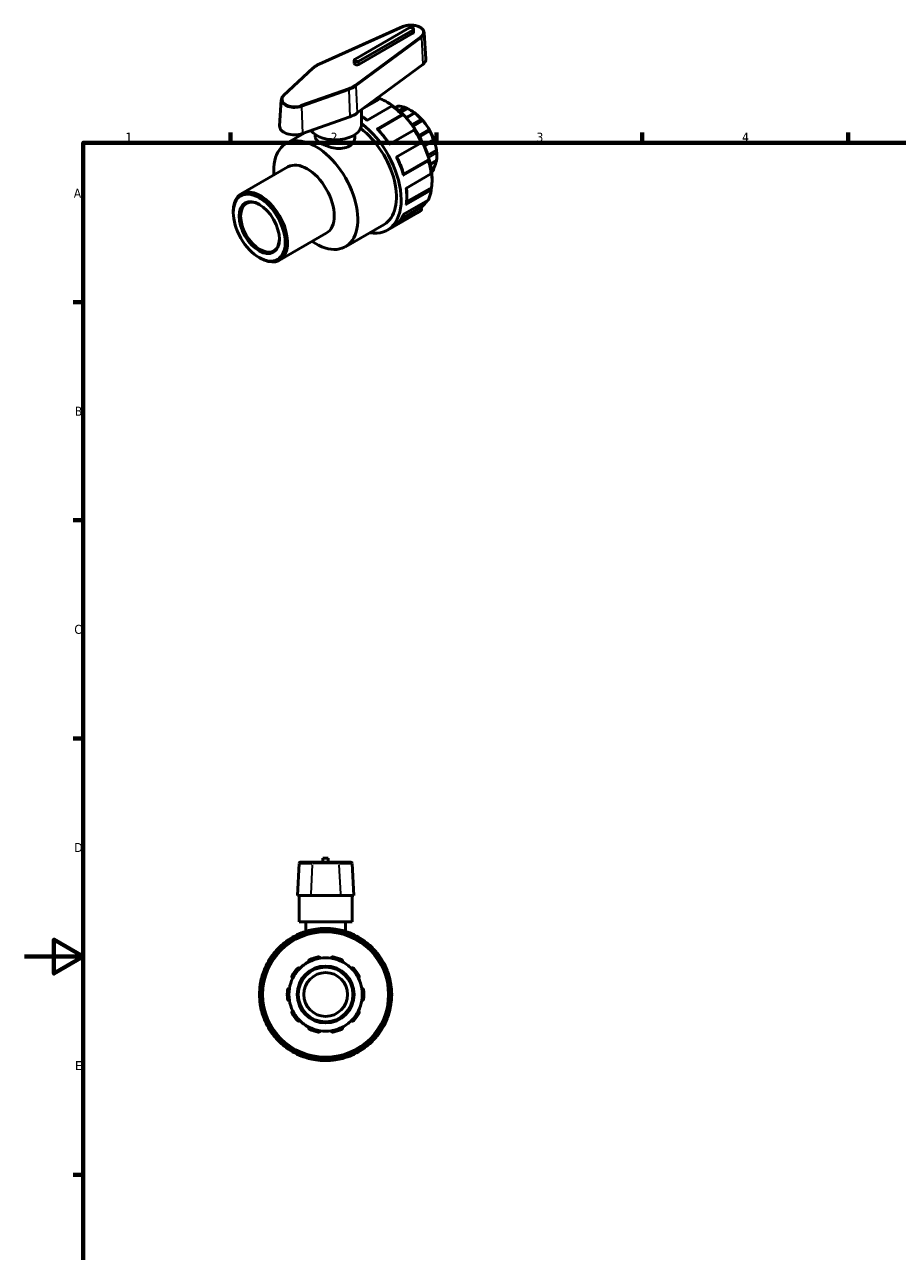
# Model space of a CAD drawing. Header units: millimetres. Extents: x 0 to 905, y -238 to 614.
# Tile 2 of 4: x 0 to 297, y 197 to 614. Entities that reach past the tile are written whole.
import ezdxf

# ---------------------------------------------------------------- set-up
doc = ezdxf.new("R2010")
doc.units = ezdxf.units.MM
for name, color, linetype, lineweight in [('Border (ANSI)', 7, 'Continuous', 70), ('Visible (ANSI)', 7, 'Continuous', 50), ('Visible Narrow (ANSI)', 7, 'Continuous', 35)]:
    doc.layers.add(name, color=color, linetype=linetype, lineweight=lineweight)
doc.styles.add('Note Text (ANSI)', font='tahoma.ttf')

# ---------------------------------------------------------------- blocks, each defined once
blk = doc.blocks.new('Borders Default Border')
at = {"layer": 'Border (ANSI)'}
for p, q in [((70.08, 574), (70.08, 577.45)), ((140.17, 574), (140.17, 577.45)), ((210.25, 574), (210.25, 577.45)), ((280.33, 574), (280.33, 577.45)), ((20, 519.75), (16.55, 519.75)), ((20, 445.5), (16.55, 445.5)), ((20, 371.25), (16.55, 371.25)), ((20, 222.75), (16.55, 222.75))]:
    blk.add_line(p, q, dxfattribs=at)
at = {"layer": 'Border (ANSI)', "flags": 128}
for points in [[(20, 20), (20, 574), (821, 574), (821, 20), (20, 20)], [(0, 297), (20, 297), (10, 302.77), (10, 291.23), (20, 297)]]:
    blk.add_lwpolyline(points, dxfattribs=at)
at = {"layer": 'Border (ANSI)', "char_height": 3.05, "attachment_point": 7, "style": 'Note Text (ANSI)'}
for s, insert in [('1', (34.35, 574.4)), ('2', (104.2, 574.4)), ('3', (174.26, 574.34)), ('4', (244.23, 574.4)), ('A', (16.78, 555.35)), ('B', (17.15, 481.1)), ('C', (16.95, 406.8)), ('D', (16.96, 332.6)), ('E', (17.21, 258.35))]:
    blk.add_mtext(s, dxfattribs=dict(at, insert=insert))

msp = doc.modelspace()

# ---------------------------------------------------------------- linework, layer by layer
at = {"layer": 'Visible (ANSI)'}
for p, q in [((128.797, 613.546), (100.222, 600.728)), ((130.861, 613.098), (112.476, 602.511)), ((113.749, 601.778), (132.134, 612.365)), ((132.134, 611.261), (113.749, 600.674)), ((132.398, 611.627), (132.398, 612.731)), ((136.013, 611.435), (136.584, 602.538)), ((112.213, 601.04), (112.213, 602.144)), ((98.074, 599.346), (88.116, 590.045)), ((113.253, 584.174), (135.513, 600.629)), ((119.944, 589.12), (120.16, 589.244)), ((120.555, 589.009), (120.555, 588.727)), ((87.384, 588.632), (86.814, 579.735)), ((114.688, 580.209), (114.688, 585.234)), ((120.555, 588.727), (115.387, 585.751)), ((124.933, 586.496), (116.448, 581.609)), ((127.137, 586.504), (126.204, 585.967)), ((130.18, 585.687), (127.997, 584.43)), ((94.571, 577.132), (110.721, 582.867)), ((119.859, 578.588), (128.345, 583.474)), ((128.418, 583.242), (120.224, 578.523)), ((128.54, 583.416), (128.418, 583.242)), ((132.699, 584.221), (129.828, 582.568)), ((135.562, 581.556), (132.209, 579.626)), ((89.007, 573.737), (95.438, 577.44)), ((98.938, 576.781), (98.938, 576.064)), ((112.438, 576.781), (112.438, 576.064)), ((132.478, 578.334), (123.993, 573.448)), ((137.694, 578.538), (134.214, 576.535)), ((126.49, 569.122), (134.976, 574.009)), ((136.057, 572.911), (139.37, 574.819)), ((137.2, 568.032), (129.005, 563.313)), ((137.2, 568.032), (137.411, 568.051)), ((140.205, 571.493), (137.255, 569.794)), ((140.324, 569.755), (140.324, 569.3)), ((73.766, 556.642), (89.661, 565.795)), ((137.362, 567.855), (128.877, 562.969)), ((138.105, 566.687), (140.227, 567.909)), ((139.391, 565.725), (138.395, 565.152)), ((129.791, 558.498), (138.276, 563.384)), ((138.276, 557.866), (129.791, 552.979)), ((138.028, 558.464), (130.035, 553.862)), ((138.028, 558.464), (138.272, 558.324)), ((134.813, 551.964), (128.218, 548.166)), ((128.877, 549.561), (137.362, 554.448)), ((134.813, 551.964), (135.025, 551.701)), ((71.052, 550.195), (71.052, 550.651)), ((123.493, 544.264), (133.775, 550.185)), ((134.976, 551.043), (126.49, 546.156)), ((86.782, 534.038), (102.678, 543.192)), ((109.218, 538.64), (122.37, 546.214)), ((79.845, 534.927), (80.238, 534.699)), ((103.359, 330.442), (101.559, 330.442)), ((101.559, 329.092), (101.559, 330.442)), ((103.359, 329.092), (103.359, 330.442)), ((93.44, 328.739), (92.869, 317.842)), ((93.812, 329.092), (93.878, 329.092)), ((98.344, 329.092), (93.878, 329.092)), ((98.344, 329.092), (106.573, 329.092)), ((111.039, 329.092), (106.573, 329.092)), ((111.039, 329.092), (111.105, 329.092)), ((111.477, 328.739), (112.048, 317.842)), ((92.942, 317.842), (92.869, 317.842)), ((92.942, 317.842), (97.408, 317.842)), ((93.459, 308.842), (93.459, 317.842)), ((107.509, 317.842), (97.408, 317.842)), ((107.509, 317.842), (111.975, 317.842)), ((111.459, 308.842), (111.459, 317.842)), ((112.048, 317.842), (111.975, 317.842)), ((111.459, 308.842), (93.459, 308.842)), ((95.709, 308.842), (95.709, 305.556)), ((99.084, 305.427), (99.084, 305.772)), ((105.834, 305.772), (105.834, 305.427)), ((109.209, 308.842), (109.209, 305.556)), ((88.868, 300.881), (88.696, 301.18)), ((94.541, 304.555), (94.714, 304.256)), ((110.203, 304.256), (110.376, 304.555)), ((116.221, 301.18), (116.049, 300.881)), ((85.371, 297.855), (85.67, 297.683)), ((119.247, 297.683), (119.546, 297.855)), ((82.295, 291.837), (81.996, 292.01)), ((122.921, 292.01), (122.622, 291.837)), ((80.779, 287.467), (81.124, 287.467)), ((123.793, 287.467), (124.138, 287.467)), ((81.124, 280.717), (80.779, 280.717)), ((124.138, 280.717), (123.793, 280.717)), ((81.996, 276.175), (82.295, 276.348)), ((122.622, 276.348), (122.921, 276.175)), ((85.67, 270.502), (85.371, 270.33)), ((88.696, 267.004), (88.868, 267.303)), ((116.049, 267.303), (116.221, 267.004)), ((119.546, 270.33), (119.247, 270.502)), ((94.714, 263.928), (94.541, 263.629)), ((110.376, 263.629), (110.203, 263.928)), ((99.084, 262.412), (99.084, 262.758)), ((105.834, 262.758), (105.834, 262.412))]:
    msp.add_line(p, q, dxfattribs=at)
for radius in [21.6, 9.688, 9.316, 7.452]:
    msp.add_circle((102.459, 284.092), radius, dxfattribs=at)
for centre, radius, start, end in [((93.812, 328.72), 0.373, 90, 177), ((111.105, 328.72), 0.373, 3, 90), ((102.459, 284.092), 22.5, 111.37307, 128.62693), ((102.459, 284.092), 22.5, 98.62693, 111.37307), ((102.459, 284.092), 22.5, 81.37307, 98.62693), ((102.459, 284.092), 22.5, 68.62693, 81.37307), ((102.459, 284.092), 22.5, 51.37307, 68.62693), ((102.459, 284.092), 22.5, 128.62693, 141.37307), ((102.459, 284.092), 22.5, 38.62693, 51.37307), ((102.459, 284.092), 22.5, 141.37307, 158.62693), ((102.459, 284.092), 13.042, 101.14938, 114.85062), ((102.459, 284.092), 12.483, 81.41632, 98.58368), ((102.459, 284.092), 13.042, 65.14938, 78.85062), ((102.459, 284.092), 22.5, 21.37307, 38.62693), ((102.459, 284.092), 13.042, 137.14938, 150.85062), ((102.459, 284.092), 12.483, 134.58368, 153.41632), ((102.459, 284.092), 12.483, 117.41632, 134.58368), ((102.459, 284.092), 12.483, 98.58368, 117.41632), ((102.459, 284.092), 12.483, 62.58368, 81.41632), ((102.459, 284.092), 12.483, 45.41632, 62.58368), ((102.459, 284.092), 12.483, 26.58368, 45.41632), ((102.459, 284.092), 13.042, 29.14938, 42.85062), ((102.459, 284.092), 22.5, 158.62693, 171.37307), ((102.459, 284.092), 12.483, 153.41632, 170.58368), ((102.459, 284.092), 12.483, 9.41632, 26.58368), ((102.459, 284.092), 22.5, 8.62693, 21.37307), ((102.459, 284.092), 22.5, 171.37307, 188.62693), ((102.459, 284.092), 13.042, 173.14938, 186.85062), ((102.459, 284.092), 12.483, 170.58368, 189.41632), ((102.459, 284.092), 12.483, 350.58368, 9.41632), ((102.459, 284.092), 13.042, 353.14938, 6.85062), ((102.459, 284.092), 22.5, 351.37307, 8.62693), ((102.459, 284.092), 22.5, 188.62693, 201.37307), ((102.459, 284.092), 12.483, 189.41632, 206.58368), ((102.459, 284.092), 12.483, 333.41632, 350.58368), ((102.459, 284.092), 22.5, 338.62693, 351.37307), ((102.459, 284.092), 22.5, 201.37307, 218.62693), ((102.459, 284.092), 13.042, 209.14938, 222.85062), ((102.459, 284.092), 12.483, 206.58368, 225.41632), ((102.459, 284.092), 12.483, 314.58368, 333.41632), ((102.459, 284.092), 13.042, 317.14938, 330.85062), ((102.459, 284.092), 22.5, 321.37307, 338.62693), ((102.459, 284.092), 12.483, 225.41632, 242.58368), ((102.459, 284.092), 12.483, 242.58368, 261.41632), ((102.459, 284.092), 13.042, 245.14938, 258.85062), ((102.459, 284.092), 12.483, 261.41632, 278.58368), ((102.459, 284.092), 12.483, 278.58368, 297.41632), ((102.459, 284.092), 13.042, 281.14938, 294.85062), ((102.459, 284.092), 12.483, 297.41632, 314.58368), ((102.459, 284.092), 22.5, 218.62693, 231.37307), ((102.459, 284.092), 22.5, 308.62693, 321.37307), ((102.459, 284.092), 22.5, 231.37307, 248.62693), ((102.459, 284.092), 22.5, 248.62693, 261.37307), ((102.459, 284.092), 22.5, 278.62693, 291.37307), ((102.459, 284.092), 22.5, 291.37307, 308.62693), ((102.459, 284.092), 22.5, 261.37307, 278.62693)]:
    msp.add_arc(centre, radius, start, end, dxfattribs=at)
for centre, major_axis, ratio, start_param, end_param in [((131.498, 612.731), (0.9, 0), 0.5758617, 5.4977871, 8.6393798), ((131.498, 611.627), (0.9, 0), 0.5758617, 5.4977871, 6.2831853), ((113.113, 602.144), (-0.9, 0), 0.5758617, 5.4977871, 8.6393798), ((131.498, 602.43), (5.09, 0), 0.5758617, 5.6213893, 6.3201086), ((113.113, 601.04), (-0.9, 0), 0.5758617, 0, 2.3561945), ((131.498, 574.838), (-6.229, 10.817), 0.5780931, 6.1054024, 6.1541208), ((131.102, 574.61), (-6.508, 11.302), 0.5780931, 5.6943142, 5.933446), ((131.498, 574.838), (-6.229, 10.817), 0.5780931, 5.3499073, 5.6495344), ((105.688, 587.567), (9.59, 0), 0.5758617, 5.264919, 5.6213893), ((112.264, 563.762), (11.228, -19.498), 0.5780931, 5.8321585, 8.4883658), ((131.498, 574.838), (-6.229, 10.817), 0.5780931, 5.0212158, 5.3499073), ((131.102, 574.61), (6.508, -11.302), 0.5780931, 1.924403, 2.1635348), ((131.498, 574.838), (-6.229, 10.817), 0.5780931, 4.7215888, 5.0212158), ((91.9, 579.627), (-5.09, 0), 0.5758617, 6.2462621, 8.4065116), ((105.688, 580.209), (9, 0), 0.5758617, 3.5506989, 6.2831853), ((112.264, 563.762), (10.105, -17.548), 0.5780931, 0, 2.2085605), ((131.498, 574.838), (-6.229, 10.817), 0.5780931, 4.3928973, 4.7215888), ((131.102, 574.61), (6.508, -11.302), 0.5780931, 1.2960845, 1.5352163), ((99.112, 556.188), (-10.105, 17.548), 0.5780931, 2.2705569, 7.154221), ((131.498, 574.838), (-6.229, 10.817), 0.5780931, 4.0932703, 4.3928973), ((131.498, 574.838), (-6.229, 10.817), 0.5780931, 3.9289245, 4.0932703), ((131.102, 574.61), (6.508, -11.302), 0.5780931, 0.667766, 0.9068978), ((96.169, 554.494), (-6.508, 11.302), 0.5780931, 3.1415927, 6.2831853), ((131.102, 574.61), (6.508, -11.302), 0.5780931, 0.156205, 0.2785792), ((131.498, 574.838), (6.229, -10.817), 0.5780931, 0.3233591, 0.5917189), ((80.274, 545.34), (6.508, -11.302), 0.5780931, 5.4958534, 10.2121098), ((80.142, 545.264), (4.649, -8.073), 0.5780931, 2.3739895, 7.0507885)]:
    msp.add_ellipse(centre, major_axis=major_axis, ratio=ratio, start_param=start_param, end_param=end_param, dxfattribs=at)
for major_axis in [(6.229, -10.817), (4.835, -8.396)]:
    msp.add_ellipse((79.879, 545.113), major_axis=major_axis, ratio=0.5780931, dxfattribs=at)
for points, knots in [([(136.013, 611.435), (135.995, 611.714), (135.909, 611.989), (135.61, 612.52), (135.388, 612.771), (134.819, 613.234), (134.462, 613.439), (133.66, 613.772), (133.214, 613.898), (132.283, 614.058), (131.799, 614.093), (130.836, 614.07), (130.359, 614.012), (129.513, 613.822), (129.138, 613.699), (128.797, 613.546)], [5.5347104, 5.5347104, 5.5347104, 5.5347104, 5.8114551, 5.8114551, 6.114374, 6.114374, 6.444498, 6.444498, 6.778417, 6.778417, 7.110055, 7.110055, 7.4408597, 7.4408597, 7.7303795, 7.7303795, 7.7303795, 7.7303795]), ([(100.222, 600.728), (100.054, 600.653), (99.89, 600.574), (99.572, 600.408), (99.417, 600.323), (99.119, 600.144), (98.975, 600.051), (98.698, 599.86), (98.565, 599.761), (98.31, 599.558), (98.189, 599.453), (98.074, 599.346)], [1.44719417, 1.44719417, 1.44719417, 1.44719417, 1.51848824, 1.51848824, 1.58978231, 1.58978231, 1.66107637, 1.66107637, 1.73237044, 1.73237044, 1.80366451, 1.80366451, 1.80366451, 1.80366451]), ([(88.116, 590.045), (88.031, 589.966), (87.952, 589.883), (87.807, 589.71), (87.742, 589.621), (87.626, 589.436), (87.575, 589.34), (87.491, 589.144), (87.457, 589.044), (87.407, 588.84), (87.391, 588.736), (87.384, 588.632)], [1.80366451, 1.80366451, 1.80366451, 1.80366451, 1.90678585, 1.90678585, 2.0099072, 2.0099072, 2.11302855, 2.11302855, 2.2161499, 2.2161499, 2.31927125, 2.31927125, 2.31927125, 2.31927125]), ([(120.16, 589.244), (120.209, 589.272), (120.266, 589.292), (120.356, 589.3), (120.404, 589.29), (120.473, 589.25), (120.506, 589.212), (120.544, 589.128), (120.555, 589.067), (120.555, 589.009)], [0, 0, 0, 0, 0.020617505, 0.020617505, 0.041355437, 0.041355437, 0.062243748, 0.062243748, 0.083263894, 0.083263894, 0.083263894, 0.083263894]), ([(120.519, 589.181), (120.712, 589.114), (120.904, 589.043), (122.729, 588.327), (124.392, 587.361), (127.624, 584.878), (129.192, 583.36), (132.075, 579.931), (133.39, 578.021), (135.635, 574), (136.566, 571.89), (137.951, 567.678), (138.405, 565.577), (138.778, 561.661), (138.715, 559.839), (138.404, 558.204)], [6.0875904, 6.0875904, 6.0875904, 6.0875904, 6.1257577, 6.1257577, 6.4481539, 6.4481539, 6.7709811, 6.7709811, 7.0933186, 7.0933186, 7.4154708, 7.4154708, 7.7378668, 7.7378668, 8.0496012, 8.0496012, 8.0496012, 8.0496012]), ([(125.229, 586.509), (125.224, 586.514), (125.218, 586.518), (125.177, 586.542), (125.129, 586.552), (125.039, 586.543), (124.982, 586.524), (124.933, 586.496)], [-0.044960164, -0.044960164, -0.044960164, -0.044960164, -0.041355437, -0.041355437, -0.020617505, -0.020617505, 0, 0, 0, 0]), ([(125.23, 586.51), (125.459, 586.337), (125.688, 586.159), (126.143, 585.792), (126.369, 585.604), (126.82, 585.217), (127.043, 585.019), (127.488, 584.613), (127.709, 584.406), (128.147, 583.981), (128.364, 583.764), (128.58, 583.543)], [0.15185779, 0.15185779, 0.15185779, 0.15185779, 0.19579723, 0.19579723, 0.23973666, 0.23973666, 0.28367609, 0.28367609, 0.32761552, 0.32761552, 0.37155496, 0.37155496, 0.37155496, 0.37155496]), ([(127.227, 586.517), (127.201, 586.518), (127.18, 586.517), (127.153, 586.511), (127.144, 586.508), (127.137, 586.504)], [0.105394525, 0.105394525, 0.105394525, 0.105394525, 0.117280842, 0.117280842, 0.124972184, 0.124972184, 0.124972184, 0.124972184]), ([(130.18, 585.687), (130.127, 585.718), (130.061, 585.753), (129.911, 585.832), (129.825, 585.875), (129.671, 585.95), (129.593, 585.986), (129.481, 586.035), (129.445, 586.05), (129.378, 586.077), (129.347, 586.089), (129.319, 586.098)], [0.20096966, 0.20096966, 0.20096966, 0.20096966, 0.2281326, 0.2281326, 0.25705723, 0.25705723, 0.28082986, 0.28082986, 0.29271618, 0.29271618, 0.3046025, 0.3046025, 0.3046025, 0.3046025]), ([(116.626, 581.712), (116.348, 581.919), (116.069, 582.117), (115.469, 582.526), (115.148, 582.734), (114.78, 582.959), (114.734, 582.986), (114.688, 583.014)], [6.13887758, 6.13887758, 6.13887758, 6.13887758, 6.19198861, 6.19198861, 6.25264971, 6.25264971, 6.26132489, 6.26132489, 6.26132489, 6.26132489]), ([(128.345, 583.474), (128.393, 583.502), (128.445, 583.527), (128.516, 583.552), (128.548, 583.556), (128.582, 583.547), (128.59, 583.53), (128.582, 583.487), (128.565, 583.452), (128.54, 583.416)], [0, 0, 0, 0, 0.020617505, 0.020617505, 0.041355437, 0.041355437, 0.062243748, 0.062243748, 0.083263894, 0.083263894, 0.083263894, 0.083263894]), ([(132.886, 584.044), (132.858, 584.066), (132.833, 584.087), (132.788, 584.125), (132.769, 584.142), (132.722, 584.184), (132.705, 584.203), (132.693, 584.224), (132.702, 584.225), (132.745, 584.208), (132.777, 584.191), (132.815, 584.17)], [0.10539453, 0.10539453, 0.10539453, 0.10539453, 0.11728084, 0.11728084, 0.12916716, 0.12916716, 0.15293979, 0.15293979, 0.18186442, 0.18186442, 0.20902736, 0.20902736, 0.20902736, 0.20902736]), ([(135.562, 581.556), (135.536, 581.566), (135.502, 581.585), (135.414, 581.644), (135.361, 581.686), (135.256, 581.775), (135.201, 581.825), (135.115, 581.909), (135.087, 581.938), (135.031, 581.996), (135.003, 582.025), (134.978, 582.053)], [0.20096966, 0.20096966, 0.20096966, 0.20096966, 0.2281326, 0.2281326, 0.25705723, 0.25705723, 0.28082986, 0.28082986, 0.29271618, 0.29271618, 0.3046025, 0.3046025, 0.3046025, 0.3046025]), ([(119.859, 578.588), (119.908, 578.616), (119.959, 578.64), (120.031, 578.665), (120.063, 578.67), (120.086, 578.663), (120.09, 578.661), (120.094, 578.657)], [0, 0, 0, 0, 0.020617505, 0.020617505, 0.041355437, 0.041355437, 0.048273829, 0.048273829, 0.048273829, 0.048273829]), ([(124.196, 573.565), (123.958, 573.922), (123.714, 574.274), (123.205, 574.984), (122.938, 575.341), (122.395, 576.043), (122.118, 576.387), (121.554, 577.062), (121.268, 577.392), (120.687, 578.036), (120.393, 578.351), (120.094, 578.657)], [5.61021482, 5.61021482, 5.61021482, 5.61021482, 5.66826236, 5.66826236, 5.72910436, 5.72910436, 5.78994636, 5.78994636, 5.85078835, 5.85078835, 5.91163035, 5.91163035, 5.91163035, 5.91163035]), ([(132.716, 578.4), (132.712, 578.406), (132.706, 578.41), (132.682, 578.417), (132.649, 578.412), (132.578, 578.387), (132.527, 578.362), (132.478, 578.334)], [-0.050329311, -0.050329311, -0.050329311, -0.050329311, -0.041355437, -0.041355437, -0.020617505, -0.020617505, 0, 0, 0, 0]), ([(132.716, 578.4), (132.896, 578.13), (133.072, 577.858), (133.418, 577.308), (133.588, 577.03), (133.921, 576.471), (134.083, 576.189), (134.402, 575.621), (134.557, 575.335), (134.86, 574.76), (135.008, 574.471), (135.152, 574.181)], [0.67576495, 0.67576495, 0.67576495, 0.67576495, 0.71961811, 0.71961811, 0.76347127, 0.76347127, 0.80732443, 0.80732443, 0.85117759, 0.85117759, 0.89503075, 0.89503075, 0.89503075, 0.89503075]), ([(137.863, 577.968), (137.844, 578.003), (137.826, 578.038), (137.791, 578.109), (137.775, 578.143), (137.732, 578.241), (137.711, 578.3), (137.68, 578.401), (137.672, 578.447), (137.673, 578.511), (137.681, 578.53), (137.694, 578.538)], [0.10539453, 0.10539453, 0.10539453, 0.10539453, 0.11728084, 0.11728084, 0.12916716, 0.12916716, 0.15293979, 0.15293979, 0.18186442, 0.18186442, 0.20902736, 0.20902736, 0.20902736, 0.20902736]), ([(112.438, 576.064), (112.438, 575.461), (112.271, 574.815), (111.585, 573.675), (111.066, 573.183), (109.857, 572.487), (109.094, 572.24), (107.431, 572.027), (106.531, 572.059), (104.846, 572.295), (103.946, 572.516), (102.283, 573.086), (101.519, 573.434), (100.311, 574.13), (99.791, 574.521), (99.105, 575.303), (98.938, 575.697), (98.938, 576.064)], [1.5382739, 1.5382739, 1.5382739, 1.5382739, 1.7947321, 1.7947321, 2.0511904, 2.0511904, 2.3076487, 2.3076487, 2.5641069, 2.5641069, 2.8204463, 2.8204463, 3.0767856, 3.0767856, 3.3331249, 3.3331249, 3.5894642, 3.5894642, 3.5894642, 3.5894642]), ([(134.976, 574.009), (135.024, 574.037), (135.072, 574.069), (135.129, 574.117), (135.149, 574.143), (135.156, 574.167), (135.155, 574.174), (135.152, 574.18)], [0, 0, 0, 0, 0.020617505, 0.020617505, 0.041355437, 0.041355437, 0.050339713, 0.050339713, 0.050339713, 0.050339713]), ([(139.391, 574.859), (139.386, 574.834), (139.377, 574.818), (139.348, 574.814), (139.329, 574.828), (139.288, 574.882), (139.264, 574.921), (139.225, 575), (139.212, 575.03), (139.184, 575.095), (139.17, 575.13), (139.156, 575.166)], [0.20096966, 0.20096966, 0.20096966, 0.20096966, 0.2281326, 0.2281326, 0.25705723, 0.25705723, 0.28082986, 0.28082986, 0.29271618, 0.29271618, 0.3046025, 0.3046025, 0.3046025, 0.3046025]), ([(129.055, 563.137), (128.939, 563.548), (128.814, 563.961), (128.546, 564.787), (128.403, 565.2), (128.1, 566.026), (127.94, 566.438), (127.604, 567.26), (127.427, 567.67), (127.067, 568.467), (126.884, 568.854), (126.694, 569.239)], [5.08394144, 5.08394144, 5.08394144, 5.08394144, 5.14478406, 5.14478406, 5.20562669, 5.20562669, 5.26646931, 5.26646931, 5.32731193, 5.32731193, 5.38540022, 5.38540022, 5.38540022, 5.38540022]), ([(137.411, 568.051), (137.454, 568.055), (137.493, 568.053), (137.535, 568.039), (137.545, 568.024), (137.536, 567.989), (137.515, 567.964), (137.458, 567.915), (137.411, 567.883), (137.362, 567.855)], [-0.083263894, -0.083263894, -0.083263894, -0.083263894, -0.062243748, -0.062243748, -0.041355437, -0.041355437, -0.020617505, -0.020617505, 0, 0, 0, 0]), ([(137.54, 568.023), (137.624, 567.725), (137.704, 567.429), (137.852, 566.836), (137.922, 566.541), (138.052, 565.952), (138.112, 565.659), (138.222, 565.075), (138.272, 564.785), (138.362, 564.207), (138.402, 563.919), (138.437, 563.634)], [1.19924387, 1.19924387, 1.19924387, 1.19924387, 1.24318199, 1.24318199, 1.28712011, 1.28712011, 1.33105823, 1.33105823, 1.37499635, 1.37499635, 1.41893447, 1.41893447, 1.41893447, 1.41893447]), ([(140.258, 570.609), (140.255, 570.644), (140.252, 570.681), (140.245, 570.759), (140.241, 570.8), (140.231, 570.923), (140.225, 571.006), (140.215, 571.165), (140.211, 571.249), (140.206, 571.39), (140.205, 571.448), (140.205, 571.493)], [0.10539453, 0.10539453, 0.10539453, 0.10539453, 0.11728084, 0.11728084, 0.12916716, 0.12916716, 0.15293979, 0.15293979, 0.18186442, 0.18186442, 0.20902736, 0.20902736, 0.20902736, 0.20902736]), ([(140.227, 567.909), (140.23, 567.911), (140.234, 567.919), (140.241, 567.947), (140.245, 567.965), (140.252, 568.009), (140.255, 568.036), (140.258, 568.066)], [0.266183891, 0.266183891, 0.266183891, 0.266183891, 0.280829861, 0.280829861, 0.292716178, 0.292716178, 0.304602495, 0.304602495, 0.304602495, 0.304602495]), ([(139.156, 564.779), (139.17, 564.799), (139.184, 564.825), (139.212, 564.884), (139.225, 564.917), (139.264, 565.026), (139.288, 565.108), (139.329, 565.279), (139.348, 565.379), (139.377, 565.565), (139.386, 565.651), (139.391, 565.725)], [0.10539453, 0.10539453, 0.10539453, 0.10539453, 0.11728084, 0.11728084, 0.12916716, 0.12916716, 0.15293979, 0.15293979, 0.18186442, 0.18186442, 0.20902736, 0.20902736, 0.20902736, 0.20902736]), ([(129.055, 563.136), (129.056, 563.131), (129.056, 563.126), (129.05, 563.103), (129.03, 563.078), (128.973, 563.029), (128.925, 562.997), (128.877, 562.969)], [0.284783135, 0.284783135, 0.284783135, 0.284783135, 0.291744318, 0.291744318, 0.312482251, 0.312482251, 0.333099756, 0.333099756, 0.333099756, 0.333099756]), ([(138.276, 563.384), (138.325, 563.412), (138.371, 563.452), (138.423, 563.525), (138.439, 563.572), (138.439, 563.619), (138.438, 563.626), (138.437, 563.634)], [0, 0, 0, 0, 0.020617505, 0.020617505, 0.041355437, 0.041355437, 0.045035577, 0.045035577, 0.045035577, 0.045035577]), ([(129.952, 553.179), (130.001, 553.522), (130.04, 553.871), (130.098, 554.583), (130.118, 554.944), (130.137, 555.679), (130.137, 556.051), (130.118, 556.806), (130.098, 557.189), (130.043, 557.914), (130.01, 558.256), (129.97, 558.601)], [4.56093496, 4.56093496, 4.56093496, 4.56093496, 4.62159814, 4.62159814, 4.68226131, 4.68226131, 4.74292449, 4.74292449, 4.80358766, 4.80358766, 4.85672731, 4.85672731, 4.85672731, 4.85672731]), ([(138.437, 558.066), (138.401, 557.816), (138.36, 557.57), (138.268, 557.085), (138.217, 556.846), (138.104, 556.377), (138.042, 556.147), (137.908, 555.694), (137.836, 555.473), (137.682, 555.038), (137.6, 554.825), (137.512, 554.616)], [1.72225035, 1.72225035, 1.72225035, 1.72225035, 1.76646673, 1.76646673, 1.81068312, 1.81068312, 1.85489951, 1.85489951, 1.8991159, 1.8991159, 1.94333229, 1.94333229, 1.94333229, 1.94333229]), ([(138.272, 558.324), (138.321, 558.295), (138.368, 558.255), (138.422, 558.181), (138.438, 558.133), (138.439, 558.054), (138.423, 558.007), (138.371, 557.933), (138.325, 557.894), (138.276, 557.866)], [-0.083263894, -0.083263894, -0.083263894, -0.083263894, -0.062243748, -0.062243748, -0.041355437, -0.041355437, -0.020617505, -0.020617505, 0, 0, 0, 0]), ([(129.951, 553.179), (129.946, 553.147), (129.932, 553.112), (129.885, 553.047), (129.84, 553.007), (129.791, 552.979)], [0.296387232, 0.296387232, 0.296387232, 0.296387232, 0.312482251, 0.312482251, 0.333099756, 0.333099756, 0.333099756, 0.333099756]), ([(136.906, 554.185), (136.801, 554.015), (136.692, 553.851), (136.083, 552.997), (135.505, 552.398), (134.856, 551.911)], [8.33957584, 8.33957584, 8.33957584, 8.33957584, 8.38278229, 8.38278229, 8.57064608, 8.57064608, 8.57064608, 8.57064608]), ([(135.025, 551.701), (135.068, 551.648), (135.107, 551.578), (135.148, 551.458), (135.158, 551.386), (135.149, 551.272), (135.129, 551.208), (135.072, 551.116), (135.024, 551.071), (134.976, 551.043)], [-0.083263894, -0.083263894, -0.083263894, -0.083263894, -0.062243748, -0.062243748, -0.041355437, -0.041355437, -0.020617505, -0.020617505, 0, 0, 0, 0]), ([(137.362, 554.448), (137.411, 554.476), (137.458, 554.521), (137.496, 554.582), (137.505, 554.599), (137.512, 554.617)], [0, 0, 0, 0, 0.020617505, 0.020617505, 0.027374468, 0.027374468, 0.027374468, 0.027374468]), ([(126.548, 546.198), (126.757, 546.38), (126.958, 546.573), (127.343, 546.983), (127.527, 547.199), (127.876, 547.651), (128.042, 547.888), (128.355, 548.382), (128.503, 548.638), (128.761, 549.136), (128.875, 549.375), (128.981, 549.621)], [4.03817497, 4.03817497, 4.03817497, 4.03817497, 4.09851058, 4.09851058, 4.15884619, 4.15884619, 4.2191818, 4.2191818, 4.27951741, 4.27951741, 4.33209896, 4.33209896, 4.33209896, 4.33209896]), ([(135.034, 551.084), (134.955, 551.016), (134.876, 550.949), (134.714, 550.819), (134.632, 550.756), (134.467, 550.632), (134.383, 550.572), (134.213, 550.456), (134.126, 550.399), (133.952, 550.29), (133.864, 550.236), (133.775, 550.185)], [2.24501033, 2.24501033, 2.24501033, 2.24501033, 2.26763391, 2.26763391, 2.29025748, 2.29025748, 2.31288105, 2.31288105, 2.33550463, 2.33550463, 2.3581282, 2.3581282, 2.3581282, 2.3581282]), ([(94.259, 305.045), (94.259, 305.045), (94.267, 305.031), (94.293, 304.985), (94.316, 304.945), (94.366, 304.86), (94.401, 304.799), (94.465, 304.687), (94.506, 304.616), (94.541, 304.555)], [0, 0, 0, 0, 0.020617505, 0.020617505, 0.041355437, 0.041355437, 0.062243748, 0.062243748, 0.083263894, 0.083263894, 0.083263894, 0.083263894]), ([(99.084, 305.772), (99.084, 305.842), (99.084, 305.925), (99.084, 306.054), (99.084, 306.124), (99.084, 306.222), (99.084, 306.269), (99.084, 306.322), (99.084, 306.338), (99.084, 306.338)], [-0.083263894, -0.083263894, -0.083263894, -0.083263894, -0.062243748, -0.062243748, -0.041355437, -0.041355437, -0.020617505, -0.020617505, 0, 0, 0, 0]), ([(105.834, 306.338), (105.834, 306.338), (105.834, 306.322), (105.834, 306.269), (105.834, 306.222), (105.834, 306.124), (105.834, 306.054), (105.834, 305.925), (105.834, 305.842), (105.834, 305.772)], [0, 0, 0, 0, 0.020617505, 0.020617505, 0.041355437, 0.041355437, 0.062243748, 0.062243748, 0.083263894, 0.083263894, 0.083263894, 0.083263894]), ([(110.376, 304.555), (110.411, 304.616), (110.452, 304.687), (110.517, 304.799), (110.551, 304.86), (110.601, 304.945), (110.624, 304.985), (110.65, 305.031), (110.658, 305.045), (110.658, 305.045)], [-0.083263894, -0.083263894, -0.083263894, -0.083263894, -0.062243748, -0.062243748, -0.041355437, -0.041355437, -0.020617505, -0.020617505, 0, 0, 0, 0]), ([(88.696, 301.18), (88.661, 301.241), (88.619, 301.312), (88.555, 301.424), (88.52, 301.485), (88.471, 301.57), (88.448, 301.61), (88.421, 301.656), (88.413, 301.67), (88.413, 301.67)], [-0.083263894, -0.083263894, -0.083263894, -0.083263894, -0.062243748, -0.062243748, -0.041355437, -0.041355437, -0.020617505, -0.020617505, 0, 0, 0, 0]), ([(116.504, 301.67), (116.504, 301.67), (116.496, 301.656), (116.469, 301.61), (116.446, 301.57), (116.397, 301.485), (116.362, 301.424), (116.298, 301.312), (116.256, 301.241), (116.221, 301.18)], [0, 0, 0, 0, 0.020617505, 0.020617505, 0.041355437, 0.041355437, 0.062243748, 0.062243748, 0.083263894, 0.083263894, 0.083263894, 0.083263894]), ([(84.881, 298.138), (84.881, 298.138), (84.895, 298.13), (84.941, 298.103), (84.981, 298.08), (85.066, 298.031), (85.127, 297.996), (85.239, 297.931), (85.31, 297.89), (85.371, 297.855)], [0, 0, 0, 0, 0.020617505, 0.020617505, 0.041355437, 0.041355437, 0.062243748, 0.062243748, 0.083263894, 0.083263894, 0.083263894, 0.083263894]), ([(99.937, 296.888), (99.976, 296.896), (100.016, 296.899), (100.095, 296.898), (100.134, 296.893), (100.246, 296.867), (100.313, 296.834), (100.431, 296.751), (100.485, 296.692), (100.561, 296.566), (100.584, 296.499), (100.595, 296.435)], [0.10539453, 0.10539453, 0.10539453, 0.10539453, 0.11728084, 0.11728084, 0.12916716, 0.12916716, 0.15293979, 0.15293979, 0.18186442, 0.18186442, 0.20902736, 0.20902736, 0.20902736, 0.20902736]), ([(104.322, 296.435), (104.333, 296.499), (104.356, 296.566), (104.432, 296.692), (104.486, 296.751), (104.604, 296.834), (104.671, 296.867), (104.783, 296.893), (104.822, 296.898), (104.901, 296.899), (104.942, 296.896), (104.98, 296.888)], [0.20096966, 0.20096966, 0.20096966, 0.20096966, 0.2281326, 0.2281326, 0.25705723, 0.25705723, 0.28082986, 0.28082986, 0.29271618, 0.29271618, 0.3046025, 0.3046025, 0.3046025, 0.3046025]), ([(119.546, 297.855), (119.607, 297.89), (119.679, 297.931), (119.79, 297.996), (119.851, 298.031), (119.936, 298.08), (119.976, 298.103), (120.022, 298.13), (120.036, 298.138), (120.036, 298.138)], [-0.083263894, -0.083263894, -0.083263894, -0.083263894, -0.062243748, -0.062243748, -0.041355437, -0.041355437, -0.020617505, -0.020617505, 0, 0, 0, 0]), ([(92.897, 292.962), (92.924, 292.991), (92.955, 293.017), (93.019, 293.063), (93.054, 293.082), (93.16, 293.126), (93.234, 293.14), (93.378, 293.142), (93.456, 293.126), (93.592, 293.068), (93.65, 293.028), (93.696, 292.983)], [0.10539453, 0.10539453, 0.10539453, 0.10539453, 0.11728084, 0.11728084, 0.12916716, 0.12916716, 0.15293979, 0.15293979, 0.18186442, 0.18186442, 0.20902736, 0.20902736, 0.20902736, 0.20902736]), ([(96.711, 295.173), (96.682, 295.231), (96.662, 295.299), (96.649, 295.446), (96.658, 295.525), (96.705, 295.661), (96.74, 295.727), (96.815, 295.814), (96.844, 295.841), (96.907, 295.889), (96.942, 295.91), (96.978, 295.926)], [0.20096966, 0.20096966, 0.20096966, 0.20096966, 0.2281326, 0.2281326, 0.25705723, 0.25705723, 0.28082986, 0.28082986, 0.29271618, 0.29271618, 0.3046025, 0.3046025, 0.3046025, 0.3046025]), ([(107.939, 295.926), (107.975, 295.91), (108.01, 295.889), (108.073, 295.841), (108.102, 295.814), (108.177, 295.727), (108.212, 295.661), (108.259, 295.525), (108.268, 295.446), (108.255, 295.299), (108.235, 295.231), (108.206, 295.173)], [0.10539453, 0.10539453, 0.10539453, 0.10539453, 0.11728084, 0.11728084, 0.12916716, 0.12916716, 0.15293979, 0.15293979, 0.18186442, 0.18186442, 0.20902736, 0.20902736, 0.20902736, 0.20902736]), ([(111.221, 292.983), (111.267, 293.028), (111.325, 293.068), (111.461, 293.126), (111.54, 293.142), (111.683, 293.14), (111.757, 293.126), (111.863, 293.082), (111.898, 293.063), (111.963, 293.017), (111.993, 292.991), (112.02, 292.962)], [0.20096966, 0.20096966, 0.20096966, 0.20096966, 0.2281326, 0.2281326, 0.25705723, 0.25705723, 0.28082986, 0.28082986, 0.29271618, 0.29271618, 0.3046025, 0.3046025, 0.3046025, 0.3046025]), ([(81.996, 292.01), (81.935, 292.045), (81.864, 292.086), (81.752, 292.15), (81.691, 292.185), (81.606, 292.234), (81.566, 292.258), (81.52, 292.284), (81.506, 292.292), (81.506, 292.292)], [-0.083263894, -0.083263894, -0.083263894, -0.083263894, -0.062243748, -0.062243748, -0.041355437, -0.041355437, -0.020617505, -0.020617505, 0, 0, 0, 0]), ([(91.295, 289.678), (91.238, 289.709), (91.182, 289.752), (91.085, 289.863), (91.046, 289.932), (91.003, 290.07), (90.993, 290.144), (91.003, 290.259), (91.01, 290.297), (91.034, 290.373), (91.049, 290.41), (91.069, 290.445)], [0.20096966, 0.20096966, 0.20096966, 0.20096966, 0.2281326, 0.2281326, 0.25705723, 0.25705723, 0.28082986, 0.28082986, 0.29271618, 0.29271618, 0.3046025, 0.3046025, 0.3046025, 0.3046025]), ([(113.849, 290.445), (113.868, 290.41), (113.884, 290.373), (113.907, 290.297), (113.914, 290.259), (113.924, 290.144), (113.914, 290.07), (113.871, 289.932), (113.832, 289.863), (113.735, 289.752), (113.679, 289.709), (113.622, 289.678)], [0.10539453, 0.10539453, 0.10539453, 0.10539453, 0.11728084, 0.11728084, 0.12916716, 0.12916716, 0.15293979, 0.15293979, 0.18186442, 0.18186442, 0.20902736, 0.20902736, 0.20902736, 0.20902736]), ([(123.411, 292.292), (123.411, 292.292), (123.397, 292.284), (123.351, 292.258), (123.311, 292.234), (123.226, 292.185), (123.165, 292.15), (123.054, 292.086), (122.982, 292.045), (122.921, 292.01)], [0, 0, 0, 0, 0.020617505, 0.020617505, 0.041355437, 0.041355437, 0.062243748, 0.062243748, 0.083263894, 0.083263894, 0.083263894, 0.083263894]), ([(80.213, 287.467), (80.213, 287.467), (80.229, 287.467), (80.282, 287.467), (80.329, 287.467), (80.427, 287.467), (80.497, 287.467), (80.626, 287.467), (80.709, 287.467), (80.779, 287.467)], [0, 0, 0, 0, 0.020617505, 0.020617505, 0.041355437, 0.041355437, 0.062243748, 0.062243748, 0.083263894, 0.083263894, 0.083263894, 0.083263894]), ([(89.51, 285.648), (89.515, 285.687), (89.524, 285.726), (89.55, 285.801), (89.566, 285.837), (89.626, 285.936), (89.678, 285.99), (89.793, 286.076), (89.866, 286.109), (90.009, 286.142), (90.08, 286.144), (90.144, 286.135)], [0.10539453, 0.10539453, 0.10539453, 0.10539453, 0.11728084, 0.11728084, 0.12916716, 0.12916716, 0.15293979, 0.15293979, 0.18186442, 0.18186442, 0.20902736, 0.20902736, 0.20902736, 0.20902736]), ([(114.773, 286.135), (114.837, 286.144), (114.908, 286.142), (115.051, 286.109), (115.124, 286.076), (115.239, 285.99), (115.291, 285.936), (115.351, 285.837), (115.368, 285.801), (115.393, 285.726), (115.402, 285.687), (115.407, 285.648)], [0.20096966, 0.20096966, 0.20096966, 0.20096966, 0.2281326, 0.2281326, 0.25705723, 0.25705723, 0.28082986, 0.28082986, 0.29271618, 0.29271618, 0.3046025, 0.3046025, 0.3046025, 0.3046025]), ([(124.138, 287.467), (124.209, 287.467), (124.291, 287.467), (124.42, 287.467), (124.49, 287.467), (124.588, 287.467), (124.635, 287.467), (124.688, 287.467), (124.704, 287.467), (124.704, 287.467)], [-0.083263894, -0.083263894, -0.083263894, -0.083263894, -0.062243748, -0.062243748, -0.041355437, -0.041355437, -0.020617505, -0.020617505, 0, 0, 0, 0]), ([(80.779, 280.717), (80.709, 280.717), (80.626, 280.717), (80.497, 280.717), (80.427, 280.717), (80.329, 280.717), (80.282, 280.717), (80.229, 280.717), (80.213, 280.717), (80.213, 280.717)], [-0.083263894, -0.083263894, -0.083263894, -0.083263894, -0.062243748, -0.062243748, -0.041355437, -0.041355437, -0.020617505, -0.020617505, 0, 0, 0, 0]), ([(90.144, 282.05), (90.08, 282.041), (90.009, 282.043), (89.866, 282.076), (89.793, 282.109), (89.678, 282.195), (89.626, 282.249), (89.566, 282.348), (89.55, 282.383), (89.524, 282.458), (89.515, 282.497), (89.51, 282.537)], [0.20096966, 0.20096966, 0.20096966, 0.20096966, 0.2281326, 0.2281326, 0.25705723, 0.25705723, 0.28082986, 0.28082986, 0.29271618, 0.29271618, 0.3046025, 0.3046025, 0.3046025, 0.3046025]), ([(115.407, 282.537), (115.402, 282.497), (115.393, 282.458), (115.368, 282.383), (115.351, 282.348), (115.291, 282.249), (115.239, 282.195), (115.124, 282.109), (115.051, 282.076), (114.908, 282.043), (114.837, 282.041), (114.773, 282.05)], [0.10539453, 0.10539453, 0.10539453, 0.10539453, 0.11728084, 0.11728084, 0.12916716, 0.12916716, 0.15293979, 0.15293979, 0.18186442, 0.18186442, 0.20902736, 0.20902736, 0.20902736, 0.20902736]), ([(124.704, 280.717), (124.704, 280.717), (124.688, 280.717), (124.635, 280.717), (124.588, 280.717), (124.49, 280.717), (124.42, 280.717), (124.291, 280.717), (124.209, 280.717), (124.138, 280.717)], [0, 0, 0, 0, 0.020617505, 0.020617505, 0.041355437, 0.041355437, 0.062243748, 0.062243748, 0.083263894, 0.083263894, 0.083263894, 0.083263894]), ([(81.506, 275.892), (81.506, 275.892), (81.52, 275.901), (81.566, 275.927), (81.606, 275.95), (81.691, 276), (81.752, 276.034), (81.864, 276.099), (81.935, 276.14), (81.996, 276.175)], [0, 0, 0, 0, 0.020617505, 0.020617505, 0.041355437, 0.041355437, 0.062243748, 0.062243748, 0.083263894, 0.083263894, 0.083263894, 0.083263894]), ([(91.069, 277.74), (91.049, 277.775), (91.034, 277.811), (91.01, 277.887), (91.003, 277.926), (90.993, 278.041), (91.003, 278.115), (91.046, 278.252), (91.085, 278.322), (91.182, 278.433), (91.238, 278.476), (91.295, 278.506)], [0.10539453, 0.10539453, 0.10539453, 0.10539453, 0.11728084, 0.11728084, 0.12916716, 0.12916716, 0.15293979, 0.15293979, 0.18186442, 0.18186442, 0.20902736, 0.20902736, 0.20902736, 0.20902736]), ([(113.622, 278.506), (113.679, 278.476), (113.735, 278.433), (113.832, 278.322), (113.871, 278.252), (113.914, 278.115), (113.924, 278.041), (113.914, 277.926), (113.907, 277.887), (113.884, 277.811), (113.868, 277.775), (113.849, 277.74)], [0.20096966, 0.20096966, 0.20096966, 0.20096966, 0.2281326, 0.2281326, 0.25705723, 0.25705723, 0.28082986, 0.28082986, 0.29271618, 0.29271618, 0.3046025, 0.3046025, 0.3046025, 0.3046025]), ([(122.921, 276.175), (122.982, 276.14), (123.054, 276.099), (123.165, 276.034), (123.226, 276), (123.311, 275.95), (123.351, 275.927), (123.397, 275.901), (123.411, 275.892), (123.411, 275.892)], [-0.083263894, -0.083263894, -0.083263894, -0.083263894, -0.062243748, -0.062243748, -0.041355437, -0.041355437, -0.020617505, -0.020617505, 0, 0, 0, 0]), ([(93.696, 275.202), (93.65, 275.157), (93.592, 275.117), (93.456, 275.059), (93.378, 275.043), (93.234, 275.045), (93.16, 275.058), (93.054, 275.103), (93.019, 275.122), (92.955, 275.167), (92.924, 275.194), (92.897, 275.223)], [0.20096966, 0.20096966, 0.20096966, 0.20096966, 0.2281326, 0.2281326, 0.25705723, 0.25705723, 0.28082986, 0.28082986, 0.29271618, 0.29271618, 0.3046025, 0.3046025, 0.3046025, 0.3046025]), ([(96.978, 272.258), (96.942, 272.275), (96.907, 272.296), (96.844, 272.343), (96.815, 272.37), (96.74, 272.457), (96.705, 272.523), (96.658, 272.659), (96.649, 272.739), (96.662, 272.886), (96.682, 272.954), (96.711, 273.012)], [0.10539453, 0.10539453, 0.10539453, 0.10539453, 0.11728084, 0.11728084, 0.12916716, 0.12916716, 0.15293979, 0.15293979, 0.18186442, 0.18186442, 0.20902736, 0.20902736, 0.20902736, 0.20902736]), ([(100.595, 271.749), (100.584, 271.686), (100.561, 271.619), (100.485, 271.493), (100.431, 271.434), (100.313, 271.351), (100.246, 271.318), (100.134, 271.292), (100.095, 271.287), (100.016, 271.286), (99.976, 271.289), (99.937, 271.297)], [0.20096966, 0.20096966, 0.20096966, 0.20096966, 0.2281326, 0.2281326, 0.25705723, 0.25705723, 0.28082986, 0.28082986, 0.29271618, 0.29271618, 0.3046025, 0.3046025, 0.3046025, 0.3046025]), ([(104.98, 271.297), (104.942, 271.289), (104.901, 271.286), (104.822, 271.287), (104.783, 271.292), (104.671, 271.318), (104.604, 271.351), (104.486, 271.434), (104.432, 271.493), (104.356, 271.619), (104.333, 271.686), (104.322, 271.749)], [0.10539453, 0.10539453, 0.10539453, 0.10539453, 0.11728084, 0.11728084, 0.12916716, 0.12916716, 0.15293979, 0.15293979, 0.18186442, 0.18186442, 0.20902736, 0.20902736, 0.20902736, 0.20902736]), ([(108.206, 273.012), (108.235, 272.954), (108.255, 272.886), (108.268, 272.739), (108.259, 272.659), (108.212, 272.523), (108.177, 272.457), (108.102, 272.37), (108.073, 272.343), (108.01, 272.296), (107.975, 272.275), (107.939, 272.258)], [0.20096966, 0.20096966, 0.20096966, 0.20096966, 0.2281326, 0.2281326, 0.25705723, 0.25705723, 0.28082986, 0.28082986, 0.29271618, 0.29271618, 0.3046025, 0.3046025, 0.3046025, 0.3046025]), ([(112.02, 275.223), (111.993, 275.194), (111.963, 275.167), (111.898, 275.122), (111.863, 275.103), (111.757, 275.058), (111.683, 275.045), (111.54, 275.043), (111.461, 275.059), (111.325, 275.117), (111.267, 275.157), (111.221, 275.202)], [0.10539453, 0.10539453, 0.10539453, 0.10539453, 0.11728084, 0.11728084, 0.12916716, 0.12916716, 0.15293979, 0.15293979, 0.18186442, 0.18186442, 0.20902736, 0.20902736, 0.20902736, 0.20902736]), ([(85.371, 270.33), (85.31, 270.295), (85.239, 270.253), (85.127, 270.189), (85.066, 270.154), (84.981, 270.105), (84.941, 270.081), (84.895, 270.055), (84.881, 270.047), (84.881, 270.047)], [-0.083263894, -0.083263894, -0.083263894, -0.083263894, -0.062243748, -0.062243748, -0.041355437, -0.041355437, -0.020617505, -0.020617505, 0, 0, 0, 0]), ([(120.036, 270.047), (120.036, 270.047), (120.022, 270.055), (119.976, 270.081), (119.936, 270.105), (119.851, 270.154), (119.79, 270.189), (119.679, 270.253), (119.607, 270.295), (119.546, 270.33)], [0, 0, 0, 0, 0.020617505, 0.020617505, 0.041355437, 0.041355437, 0.062243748, 0.062243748, 0.083263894, 0.083263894, 0.083263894, 0.083263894]), ([(88.413, 266.515), (88.413, 266.515), (88.421, 266.529), (88.448, 266.575), (88.471, 266.615), (88.52, 266.7), (88.555, 266.76), (88.619, 266.872), (88.661, 266.944), (88.696, 267.004)], [0, 0, 0, 0, 0.020617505, 0.020617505, 0.041355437, 0.041355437, 0.062243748, 0.062243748, 0.083263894, 0.083263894, 0.083263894, 0.083263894]), ([(94.541, 263.629), (94.506, 263.569), (94.465, 263.497), (94.401, 263.385), (94.366, 263.325), (94.316, 263.24), (94.293, 263.2), (94.267, 263.154), (94.259, 263.14), (94.259, 263.14)], [-0.083263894, -0.083263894, -0.083263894, -0.083263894, -0.062243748, -0.062243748, -0.041355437, -0.041355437, -0.020617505, -0.020617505, 0, 0, 0, 0]), ([(110.658, 263.14), (110.658, 263.14), (110.65, 263.154), (110.624, 263.2), (110.601, 263.24), (110.551, 263.325), (110.517, 263.385), (110.452, 263.497), (110.411, 263.569), (110.376, 263.629)], [0, 0, 0, 0, 0.020617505, 0.020617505, 0.041355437, 0.041355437, 0.062243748, 0.062243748, 0.083263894, 0.083263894, 0.083263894, 0.083263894]), ([(116.221, 267.004), (116.256, 266.944), (116.298, 266.872), (116.362, 266.76), (116.397, 266.7), (116.446, 266.615), (116.469, 266.575), (116.496, 266.529), (116.504, 266.515), (116.504, 266.515)], [-0.083263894, -0.083263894, -0.083263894, -0.083263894, -0.062243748, -0.062243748, -0.041355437, -0.041355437, -0.020617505, -0.020617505, 0, 0, 0, 0]), ([(99.084, 261.847), (99.084, 261.847), (99.084, 261.863), (99.084, 261.916), (99.084, 261.963), (99.084, 262.061), (99.084, 262.131), (99.084, 262.26), (99.084, 262.342), (99.084, 262.412)], [0, 0, 0, 0, 0.020617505, 0.020617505, 0.041355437, 0.041355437, 0.062243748, 0.062243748, 0.083263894, 0.083263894, 0.083263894, 0.083263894]), ([(105.834, 262.412), (105.834, 262.342), (105.834, 262.26), (105.834, 262.131), (105.834, 262.061), (105.834, 261.963), (105.834, 261.916), (105.834, 261.863), (105.834, 261.847), (105.834, 261.847)], [-0.083263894, -0.083263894, -0.083263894, -0.083263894, -0.062243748, -0.062243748, -0.041355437, -0.041355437, -0.020617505, -0.020617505, 0, 0, 0, 0])]:
    msp.add_open_spline(points, degree=3, knots=knots, dxfattribs=at)
for points in [[(120.251, 589.347), (120.305, 589.326), (120.359, 589.304), (120.413, 589.283)], [(126.548, 546.198), (126.53, 546.182), (126.51, 546.168), (126.49, 546.156)]]:
    msp.add_open_spline(points, degree=3, dxfattribs=at)
at = {"layer": 'Visible Narrow (ANSI)'}
for p, q in [((100.375, 600.693), (128.95, 613.511)), ((134.769, 610.16), (112.509, 593.705)), ((112.803, 593.285), (135.062, 609.74)), ((132.134, 611.261), (132.134, 612.365)), ((135.062, 609.74), (135.513, 600.629)), ((113.749, 600.674), (113.749, 601.778)), ((88.37, 590.078), (98.328, 599.378)), ((112.803, 593.285), (113.253, 584.174)), ((110.226, 592.527), (94.076, 586.792)), ((94.271, 586.321), (110.422, 592.055)), ((110.422, 592.055), (110.721, 582.867)), ((94.271, 586.321), (94.571, 577.132)), ((126.233, 585.944), (127.227, 586.517)), ((129.319, 586.098), (127.385, 584.984)), ((129.997, 582.381), (132.886, 584.044)), ((134.978, 582.053), (131.777, 580.21)), ((134.501, 576.032), (137.863, 577.968)), ((139.156, 575.166), (135.89, 573.285)), ((137.499, 569.021), (140.258, 570.609)), ((140.258, 568.066), (138.078, 566.81)), ((138.503, 564.402), (139.156, 564.779)), ((93.481, 328.194), (92.97, 318.387)), ((93.502, 328.739), (93.44, 328.739)), ((93.732, 328.739), (97.751, 328.739)), ((97.946, 328.194), (97.436, 318.387)), ((106.815, 328.739), (98.102, 328.739)), ((106.971, 328.194), (107.481, 318.387)), ((107.166, 328.739), (111.185, 328.739)), ((111.477, 328.739), (111.415, 328.739)), ((111.437, 328.194), (111.947, 318.387))]:
    msp.add_line(p, q, dxfattribs=at)
msp.add_circle((102.459, 284.092), 21.227, dxfattribs=at)
for start, end in [(99.46359, 110.53641), (82.03641, 97.96359), (69.46359, 80.53641), (129.46359, 140.53641), (112.03641, 127.96359), (52.03641, 67.96359), (39.46359, 50.53641), (142.03641, 157.96359), (22.03641, 37.96359), (159.46359, 170.53641), (9.46359, 20.53641), (172.03641, 187.96359), (352.03641, 7.96359), (189.46359, 200.53641), (339.46359, 350.53641), (202.03641, 217.96359), (322.03641, 337.96359), (219.46359, 230.53641), (309.46359, 320.53641), (232.03641, 247.96359), (249.46359, 260.53641), (279.46359, 290.53641), (292.03641, 307.96359), (262.03641, 277.96359)]:
    msp.add_arc((102.459, 284.092), 21.941, start, end, dxfattribs=at)
for centre, major_axis, ratio, start_param, end_param in [((131.498, 611.627), (4.146, 0), 0.5758617, 5.6213893, 8.5157776), ((128.95, 613.206), (-0.153, 0.34), 0.5024111, 5.5543225, 6.2831853), ((134.769, 609.855), (-0.222, 0.3), 0.6449546, 3.911337, 5.4297734), ((131.498, 611.339), (4.519, 0), 0.5758617, 5.6213893, 6.3201086), ((98.328, 599.073), (-0.254, 0.272), 0.6958956, 5.3527566, 6.2831853), ((105.688, 596.765), (8.646, 0), 0.5758617, 2.2325923, 2.5890627), ((100.375, 600.388), (-0.153, 0.34), 0.5024111, 5.5543225, 6.2831853), ((105.688, 596.765), (-8.646, 0), 0.5758617, 2.1233263, 2.4797966), ((105.688, 596.476), (9.019, 0), 0.5758617, 5.264919, 5.6213893), ((112.509, 593.4), (0.222, -0.3), 0.6449546, 0.7697443, 2.2881808), ((91.9, 588.824), (-4.146, 0), 0.5758617, 5.7306553, 8.4065116), ((88.37, 589.773), (-0.254, 0.272), 0.6958956, 5.3527566, 6.2831853), ((110.226, 592.222), (-0.125, 0.351), 0.4290834, 4.0734562, 5.5918927), ((122.546, 569.683), (11.228, -19.498), 0.5780931, 2.5086965, 2.5106662), ((123.315, 570.126), (10.779, -18.718), 0.5780931, 0.6053558, 2.5401783), ((91.9, 588.536), (-4.519, 0), 0.5758617, 6.2462621, 8.4065116), ((94.076, 586.487), (-0.125, 0.351), 0.4290834, 4.0734562, 5.5918927), ((122.546, 569.683), (11.228, -19.498), 0.5780931, 1.9850977, 2.2075599), ((114.061, 564.797), (11.228, -19.498), 0.5780931, 2.2075599, 2.3187023), ((114.061, 564.797), (11.228, -19.498), 0.5780931, 1.6839612, 1.9850977), ((122.546, 569.683), (11.228, -19.498), 0.5780931, 1.4614989, 1.6839612), ((114.061, 564.797), (11.228, -19.498), 0.5780931, 1.1603624, 1.4614989), ((122.546, 569.683), (11.228, -19.498), 0.5780931, 0.9379001, 1.1603624), ((114.061, 564.797), (11.228, -19.498), 0.5780931, 0.6367636, 0.9379001), ((122.546, 569.683), (11.228, -19.498), 0.5780931, 0.4143014, 0.6367636), ((123.315, 570.126), (10.779, -18.718), 0.5780931, 0.0730589, 0.3060227), ((114.061, 564.797), (11.228, -19.498), 0.5780931, 0.1131648, 0.4143014), ((122.546, 569.683), (11.228, -19.498), 0.5780931, 0, 0.1131648), ((93.878, 328.72), (0, 0.373), 0.992371, 0.0759218, 1.4425146), ((98.344, 328.72), (0, 0.373), 0.992371, 0.0759218, 1.4425146), ((106.573, 328.72), (0, 0.373), 0.992371, 4.8406707, 6.2072635), ((111.039, 328.72), (0, 0.373), 0.992371, 4.8406707, 6.2072635)]:
    msp.add_ellipse(centre, major_axis=major_axis, ratio=ratio, start_param=start_param, end_param=end_param, dxfattribs=at)

# ---------------------------------------------------------------- block references
msp.add_blockref('Borders Default Border', (0, 0))

doc.saveas('drawing.dxf')
